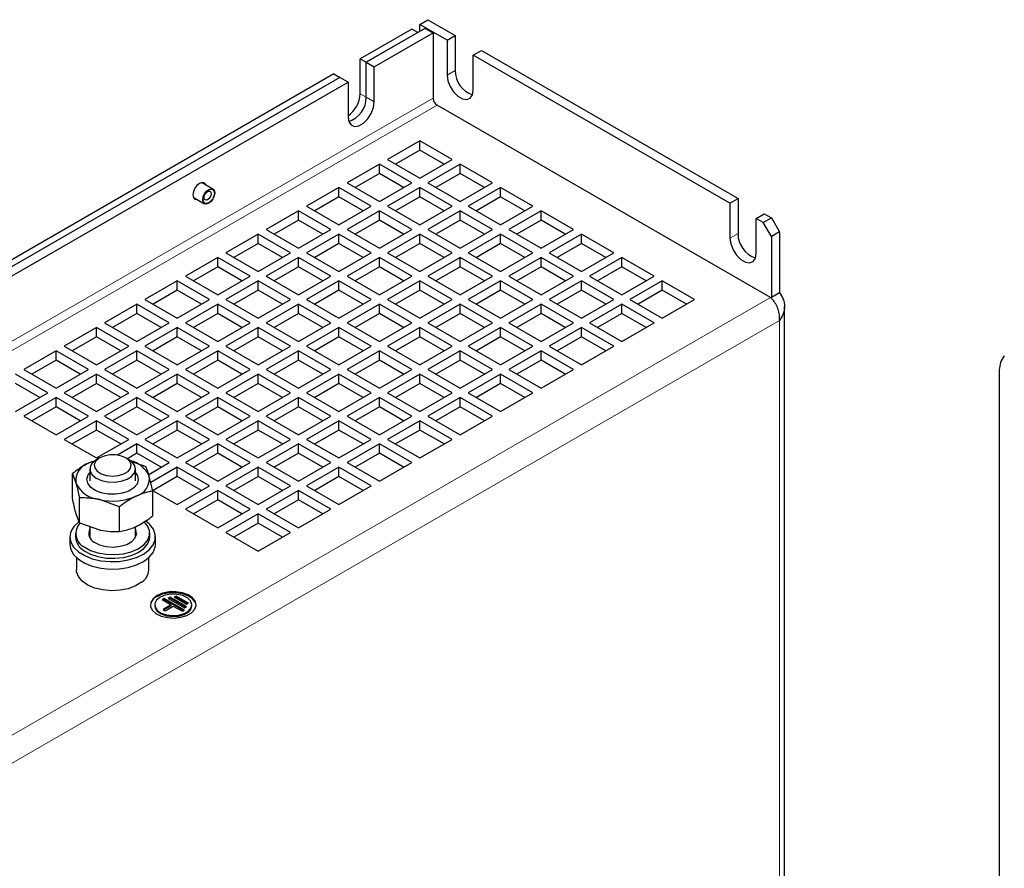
# Model space of a CAD drawing. Header units: millimetres. Extents: x 5 to 418, y 2 to 292.
# Tile 13 of 15: x 291 to 337, y 151 to 191. Entities that reach past the tile are written whole.
import ezdxf

# ---------------------------------------------------------------- set-up
doc = ezdxf.new("R2010")
doc.units = ezdxf.units.MM

msp = doc.modelspace()

# ---------------------------------------------------------------- linework, layer by layer
at = {"color": 7, "linetype": 'Continuous', "lineweight": 25}
for p, q in [((309.7036, 190.7748), (310.0807, 190.9925)), ((309.7036, 190.4482), (309.7036, 190.7748)), ((310.9764, 190.04), (309.7036, 190.7748)), ((310.0807, 190.9925), (311.3535, 190.2577)), ((309.3264, 190.5571), (306.9223, 189.1692)), ((307.2051, 189.0059), (309.9487, 190.5897)), ((309.6093, 190.3938), (307.2051, 189.0059)), ((307.5822, 188.7882), (310.3258, 190.372)), ((309.6093, 190.3938), (309.3264, 190.5571)), ((309.9487, 190.5897), (310.3258, 190.372)), ((310.3258, 190.372), (310.3258, 187.3236)), ((310.9764, 190.04), (311.3535, 190.2577)), ((311.3535, 190.2577), (311.3535, 188.6246)), ((310.9764, 190.04), (310.9764, 188.4069)), ((312.202, 189.3325), (312.5791, 189.5502)), ((312.202, 187.6994), (312.202, 189.3325)), ((324.1757, 182.4202), (312.202, 189.3325)), ((312.5791, 189.5502), (324.5528, 182.6379)), ((306.9223, 189.1692), (307.2051, 189.0059)), ((306.9223, 187.5361), (306.9223, 189.1692)), ((307.2051, 187.3728), (307.2051, 189.0059)), ((307.2051, 189.0059), (307.5822, 188.7882)), ((305.6966, 188.4616), (290.056, 179.4325)), ((305.6966, 188.4616), (305.9795, 188.2983)), ((307.5822, 187.1551), (307.5822, 188.7882)), ((305.9795, 188.2983), (290.244, 179.2144)), ((290.244, 178.779), (306.3566, 188.0806)), ((306.3566, 188.0806), (305.9795, 188.2983)), ((306.3566, 188.0806), (306.3566, 186.4476)), ((326.0707, 178.0165), (310.5144, 186.997)), ((309.7036, 185.3315), (308.1951, 184.4607)), ((311.2121, 184.4607), (309.7036, 185.3315)), ((309.7036, 184.896), (309.7036, 185.3315)), ((309.7036, 184.896), (308.5723, 184.243)), ((310.8349, 184.243), (309.7036, 184.896)), ((307.8179, 184.243), (306.3095, 183.3722)), ((309.3264, 183.3722), (307.8179, 184.243)), ((307.8179, 183.8075), (307.8179, 184.243)), ((308.1951, 184.4607), (309.7036, 183.5899)), ((309.7036, 183.5899), (311.2121, 184.4607)), ((311.5892, 184.243), (310.0807, 183.3722)), ((313.0977, 183.3722), (311.5892, 184.243)), ((311.5892, 183.8075), (311.5892, 184.243)), ((307.8179, 183.8075), (306.6866, 183.1544)), ((308.9493, 183.1544), (307.8179, 183.8075)), ((311.5892, 183.8075), (310.4579, 183.1544)), ((312.7205, 183.1544), (311.5892, 183.8075)), ((300.0552, 183.083), (299.525, 183.3891)), ((306.3095, 183.3722), (307.8179, 182.5013)), ((307.8179, 182.5013), (309.3264, 183.3722)), ((310.0807, 183.3722), (311.5892, 182.5013)), ((311.5892, 182.5013), (313.0977, 183.3722)), ((305.9323, 183.1544), (304.4238, 182.2836)), ((307.4408, 182.2836), (305.9323, 183.1544)), ((305.9323, 182.719), (305.9323, 183.1544)), ((309.7036, 183.1544), (308.1951, 182.2836)), ((311.2121, 182.2836), (309.7036, 183.1544)), ((309.7036, 182.719), (309.7036, 183.1544)), ((313.4748, 183.1544), (311.9663, 182.2836)), ((314.9833, 182.2836), (313.4748, 183.1544)), ((313.4748, 182.719), (313.4748, 183.1544)), ((299.1317, 182.7078), (299.6619, 182.4017)), ((305.9323, 182.719), (304.801, 182.0659)), ((307.0636, 182.0659), (305.9323, 182.719)), ((309.7036, 182.719), (308.5723, 182.0659)), ((310.8349, 182.0659), (309.7036, 182.719)), ((313.4748, 182.719), (312.3435, 182.0659)), ((314.6061, 182.0659), (313.4748, 182.719)), ((324.1757, 182.4202), (324.5528, 182.6379)), ((324.1757, 182.4202), (324.1757, 180.7871)), ((324.5528, 182.6379), (324.5528, 181.0048)), ((304.0467, 182.0659), (302.5382, 181.1951)), ((305.5552, 181.1951), (304.0467, 182.0659)), ((304.0467, 181.6304), (304.0467, 182.0659)), ((304.4238, 182.2836), (305.9323, 181.4128)), ((305.9323, 181.4128), (307.4408, 182.2836)), ((307.8179, 182.0659), (306.3095, 181.1951)), ((309.3264, 181.1951), (307.8179, 182.0659)), ((307.8179, 181.6304), (307.8179, 182.0659)), ((308.1951, 182.2836), (309.7036, 181.4128)), ((309.7036, 181.4128), (311.2121, 182.2836)), ((311.5892, 182.0659), (310.0807, 181.1951)), ((313.0977, 181.1951), (311.5892, 182.0659)), ((311.5892, 181.6304), (311.5892, 182.0659)), ((311.9663, 182.2836), (313.4748, 181.4128)), ((313.4748, 181.4128), (314.9833, 182.2836)), ((315.3604, 182.0659), (313.8519, 181.1951)), ((316.8689, 181.1951), (315.3604, 182.0659)), ((315.3604, 181.6304), (315.3604, 182.0659)), ((325.4013, 181.7127), (325.7785, 181.9304)), ((325.7785, 181.9304), (326.1084, 181.7399)), ((304.0467, 181.6304), (302.9154, 180.9773)), ((305.178, 180.9773), (304.0467, 181.6304)), ((307.8179, 181.6304), (306.6866, 180.9773)), ((308.9493, 180.9773), (307.8179, 181.6304)), ((311.5892, 181.6304), (310.4579, 180.9773)), ((312.7205, 180.9773), (311.5892, 181.6304)), ((315.3604, 181.6304), (314.2291, 180.9773)), ((316.4917, 180.9773), (315.3604, 181.6304)), ((325.4013, 180.0796), (325.4013, 181.7127)), ((325.7313, 181.5222), (325.4013, 181.7127)), ((325.7313, 181.5222), (326.1084, 181.7399)), ((326.1084, 180.869), (325.7313, 181.5222)), ((326.1084, 181.7399), (326.4856, 181.0867)), ((302.5382, 181.1951), (304.0467, 180.3242)), ((304.0467, 180.3242), (305.5552, 181.1951)), ((306.3095, 181.1951), (307.8179, 180.3242)), ((307.8179, 180.3242), (309.3264, 181.1951)), ((310.0807, 181.1951), (311.5892, 180.3242)), ((311.5892, 180.3242), (313.0977, 181.1951)), ((313.8519, 181.1951), (315.3604, 180.3242)), ((315.3604, 180.3242), (316.8689, 181.1951)), ((326.4856, 181.0867), (326.1084, 180.869)), ((326.4856, 181.0867), (326.4856, 178.256)), ((302.1611, 180.9774), (300.6526, 180.1065)), ((303.6696, 180.1065), (302.1611, 180.9774)), ((302.1611, 180.5419), (302.1611, 180.9774)), ((305.9323, 180.9774), (304.4238, 180.1065)), ((307.4408, 180.1065), (305.9323, 180.9774)), ((305.9323, 180.5419), (305.9323, 180.9774)), ((309.7036, 180.9774), (308.1951, 180.1065)), ((311.2121, 180.1065), (309.7036, 180.9774)), ((309.7036, 180.5419), (309.7036, 180.9774)), ((313.4748, 180.9774), (311.9663, 180.1065)), ((314.9833, 180.1065), (313.4748, 180.9774)), ((313.4748, 180.5419), (313.4748, 180.9774)), ((317.246, 180.9774), (315.7375, 180.1065)), ((318.7545, 180.1065), (317.246, 180.9774)), ((317.246, 180.5419), (317.246, 180.9774)), ((326.1084, 180.869), (326.1084, 178.0383)), ((300.6526, 180.1065), (302.1611, 179.2357)), ((302.1611, 180.5419), (301.0298, 179.8888)), ((303.2924, 179.8888), (302.1611, 180.5419)), ((302.1611, 179.2357), (303.6696, 180.1065)), ((304.4238, 180.1065), (305.9323, 179.2357)), ((305.9323, 180.5419), (304.801, 179.8888)), ((307.0636, 179.8888), (305.9323, 180.5419)), ((305.9323, 179.2357), (307.4408, 180.1065)), ((308.1951, 180.1065), (309.7036, 179.2357)), ((309.7036, 180.5419), (308.5723, 179.8888)), ((310.8349, 179.8888), (309.7036, 180.5419)), ((309.7036, 179.2357), (311.2121, 180.1065)), ((311.9663, 180.1065), (313.4748, 179.2357)), ((313.4748, 180.5419), (312.3435, 179.8888)), ((314.6061, 179.8888), (313.4748, 180.5419)), ((313.4748, 179.2357), (314.9833, 180.1065)), ((315.7375, 180.1065), (317.246, 179.2357)), ((317.246, 180.5419), (316.1147, 179.8888)), ((318.3773, 179.8888), (317.246, 180.5419)), ((317.246, 179.2357), (318.7545, 180.1065)), ((300.2755, 179.8888), (298.767, 179.018)), ((301.784, 179.018), (300.2755, 179.8888)), ((300.2755, 179.4533), (300.2755, 179.8888)), ((304.0467, 179.8888), (302.5382, 179.018)), ((305.5552, 179.018), (304.0467, 179.8888)), ((304.0467, 179.4533), (304.0467, 179.8888)), ((307.8179, 179.8888), (306.3095, 179.018)), ((309.3264, 179.018), (307.8179, 179.8888)), ((307.8179, 179.4533), (307.8179, 179.8888)), ((311.5892, 179.8888), (310.0807, 179.018)), ((313.0977, 179.018), (311.5892, 179.8888)), ((311.5892, 179.4533), (311.5892, 179.8888)), ((315.3604, 179.8888), (313.8519, 179.018)), ((316.8689, 179.018), (315.3604, 179.8888)), ((315.3604, 179.4533), (315.3604, 179.8888)), ((319.1317, 179.8888), (317.6232, 179.018)), ((320.6402, 179.018), (319.1317, 179.8888)), ((319.1317, 179.4533), (319.1317, 179.8888)), ((300.2755, 179.4533), (299.1442, 178.8002)), ((301.4068, 178.8002), (300.2755, 179.4533)), ((304.0467, 179.4533), (302.9154, 178.8002)), ((305.178, 178.8002), (304.0467, 179.4533)), ((307.8179, 179.4533), (306.6866, 178.8002)), ((308.9493, 178.8002), (307.8179, 179.4533)), ((311.5892, 179.4533), (310.4579, 178.8002)), ((312.7205, 178.8002), (311.5892, 179.4533)), ((315.3604, 179.4533), (314.2291, 178.8002)), ((316.4917, 178.8002), (315.3604, 179.4533)), ((319.1317, 179.4533), (318.0003, 178.8002)), ((320.263, 178.8002), (319.1317, 179.4533)), ((298.3899, 178.8003), (296.8814, 177.9294)), ((299.8984, 177.9294), (298.3899, 178.8003)), ((298.3899, 178.3648), (298.3899, 178.8003)), ((298.767, 179.018), (300.2755, 178.1471)), ((300.2755, 178.1471), (301.784, 179.018)), ((302.1611, 178.8003), (300.6526, 177.9294)), ((303.6696, 177.9294), (302.1611, 178.8003)), ((302.1611, 178.3648), (302.1611, 178.8003)), ((302.5382, 179.018), (304.0467, 178.1471)), ((304.0467, 178.1471), (305.5552, 179.018)), ((305.9323, 178.8003), (304.4238, 177.9294)), ((307.4408, 177.9294), (305.9323, 178.8003)), ((305.9323, 178.3648), (305.9323, 178.8003)), ((306.3095, 179.018), (307.8179, 178.1471)), ((307.8179, 178.1471), (309.3264, 179.018)), ((309.7036, 178.8003), (308.1951, 177.9294)), ((311.2121, 177.9294), (309.7036, 178.8003)), ((309.7036, 178.3648), (309.7036, 178.8003)), ((310.0807, 179.018), (311.5892, 178.1471)), ((311.5892, 178.1471), (313.0977, 179.018)), ((313.4748, 178.8003), (311.9663, 177.9294)), ((314.9833, 177.9294), (313.4748, 178.8003)), ((313.4748, 178.3648), (313.4748, 178.8003)), ((313.8519, 179.018), (315.3604, 178.1471)), ((315.3604, 178.1471), (316.8689, 179.018)), ((317.246, 178.8003), (315.7375, 177.9294)), ((318.7545, 177.9294), (317.246, 178.8003)), ((317.246, 178.3648), (317.246, 178.8003)), ((317.6232, 179.018), (319.1317, 178.1471)), ((319.1317, 178.1471), (320.6402, 179.018)), ((321.0173, 178.8003), (319.5088, 177.9294)), ((322.5258, 177.9294), (321.0173, 178.8003)), ((321.0173, 178.3648), (321.0173, 178.8003)), ((298.3899, 178.3648), (297.2585, 177.7117)), ((299.5212, 177.7117), (298.3899, 178.3648)), ((302.1611, 178.3648), (301.0298, 177.7117)), ((303.2924, 177.7117), (302.1611, 178.3648)), ((305.9323, 178.3648), (304.801, 177.7117)), ((307.0636, 177.7117), (305.9323, 178.3648)), ((309.7036, 178.3648), (308.5723, 177.7117)), ((310.8349, 177.7117), (309.7036, 178.3648)), ((313.4748, 178.3648), (312.3435, 177.7117)), ((314.6061, 177.7117), (313.4748, 178.3648)), ((317.246, 178.3648), (316.1147, 177.7117)), ((318.3773, 177.7117), (317.246, 178.3648)), ((321.0173, 178.3648), (319.886, 177.7117)), ((322.1486, 177.7117), (321.0173, 178.3648)), ((326.1084, 178.0383), (326.4856, 178.256)), ((296.8814, 177.9294), (298.3899, 177.0586)), ((298.3899, 177.0586), (299.8984, 177.9294)), ((300.6526, 177.9294), (302.1611, 177.0586)), ((302.1611, 177.0586), (303.6696, 177.9294)), ((304.4238, 177.9294), (305.9323, 177.0586)), ((305.9323, 177.0586), (307.4408, 177.9294)), ((308.1951, 177.9294), (309.7036, 177.0586)), ((309.7036, 177.0586), (311.2121, 177.9294)), ((311.9663, 177.9294), (313.4748, 177.0586)), ((313.4748, 177.0586), (314.9833, 177.9294)), ((315.7375, 177.9294), (317.246, 177.0586)), ((317.246, 177.0586), (318.7545, 177.9294)), ((319.5088, 177.9294), (321.0173, 177.0586)), ((321.0173, 177.0586), (322.5258, 177.9294)), ((296.5042, 177.7117), (294.9957, 176.8409)), ((298.0127, 176.8409), (296.5042, 177.7117)), ((296.5042, 177.2762), (296.5042, 177.7117)), ((300.2755, 177.7117), (298.767, 176.8409)), ((301.784, 176.8409), (300.2755, 177.7117)), ((300.2755, 177.2762), (300.2755, 177.7117)), ((304.0467, 177.7117), (302.5382, 176.8409)), ((305.5552, 176.8409), (304.0467, 177.7117)), ((304.0467, 177.2762), (304.0467, 177.7117)), ((307.8179, 177.7117), (306.3095, 176.8409)), ((309.3264, 176.8409), (307.8179, 177.7117)), ((307.8179, 177.2762), (307.8179, 177.7117)), ((311.5892, 177.7117), (310.0807, 176.8409)), ((313.0977, 176.8409), (311.5892, 177.7117)), ((311.5892, 177.2762), (311.5892, 177.7117)), ((315.3604, 177.7117), (313.8519, 176.8409)), ((316.8689, 176.8409), (315.3604, 177.7117)), ((315.3604, 177.2762), (315.3604, 177.7117)), ((319.1317, 177.7117), (317.6232, 176.8409)), ((320.6402, 176.8409), (319.1317, 177.7117)), ((319.1317, 177.2762), (319.1317, 177.7117)), ((326.7199, 95.5132), (326.7199, 177.6028)), ((296.5042, 177.2762), (295.3729, 176.6231)), ((297.6355, 176.6231), (296.5042, 177.2762)), ((300.2755, 177.2762), (299.1442, 176.6231)), ((301.4068, 176.6231), (300.2755, 177.2762)), ((304.0467, 177.2762), (302.9154, 176.6231)), ((305.178, 176.6231), (304.0467, 177.2762)), ((307.8179, 177.2762), (306.6866, 176.6231)), ((308.9493, 176.6231), (307.8179, 177.2762)), ((311.5892, 177.2762), (310.4579, 176.6231)), ((312.7205, 176.6231), (311.5892, 177.2762)), ((315.3604, 177.2762), (314.2291, 176.6231)), ((316.4917, 176.6231), (315.3604, 177.2762)), ((319.1317, 177.2762), (318.0003, 176.6231)), ((320.263, 176.6231), (319.1317, 177.2762)), ((294.6186, 176.6232), (293.1101, 175.7523)), ((296.1271, 175.7523), (294.6186, 176.6232)), ((294.6186, 176.1877), (294.6186, 176.6232)), ((294.9957, 176.8409), (296.5042, 175.9701)), ((296.5042, 175.9701), (298.0127, 176.8409)), ((298.3899, 176.6232), (296.8814, 175.7523)), ((299.8984, 175.7523), (298.3899, 176.6232)), ((298.3899, 176.1877), (298.3899, 176.6232)), ((298.767, 176.8409), (300.2755, 175.9701)), ((300.2755, 175.9701), (301.784, 176.8409)), ((302.1611, 176.6232), (300.6526, 175.7523)), ((303.6696, 175.7523), (302.1611, 176.6232)), ((302.1611, 176.1877), (302.1611, 176.6232)), ((302.5382, 176.8409), (304.0467, 175.9701)), ((304.0467, 175.9701), (305.5552, 176.8409)), ((305.9323, 176.6232), (304.4238, 175.7523)), ((307.4408, 175.7523), (305.9323, 176.6232)), ((305.9323, 176.1877), (305.9323, 176.6232)), ((306.3095, 176.8409), (307.8179, 175.9701)), ((307.8179, 175.9701), (309.3264, 176.8409)), ((309.7036, 176.6232), (308.1951, 175.7523)), ((311.2121, 175.7523), (309.7036, 176.6232)), ((309.7036, 176.1877), (309.7036, 176.6232)), ((310.0807, 176.8409), (311.5892, 175.9701)), ((311.5892, 175.9701), (313.0977, 176.8409)), ((313.4748, 176.6232), (311.9663, 175.7523)), ((314.9833, 175.7523), (313.4748, 176.6232)), ((313.4748, 176.1877), (313.4748, 176.6232)), ((313.8519, 176.8409), (315.3604, 175.9701)), ((315.3604, 175.9701), (316.8689, 176.8409)), ((317.246, 176.6232), (315.7375, 175.7523)), ((318.7545, 175.7523), (317.246, 176.6232)), ((317.246, 176.1877), (317.246, 176.6232)), ((317.6232, 176.8409), (319.1317, 175.9701)), ((319.1317, 175.9701), (320.6402, 176.8409)), ((294.6186, 176.1877), (293.4873, 175.5346)), ((295.7499, 175.5346), (294.6186, 176.1877)), ((298.3899, 176.1877), (297.2585, 175.5346)), ((299.5212, 175.5346), (298.3899, 176.1877)), ((302.1611, 176.1877), (301.0298, 175.5346)), ((303.2924, 175.5346), (302.1611, 176.1877)), ((305.9323, 176.1877), (304.801, 175.5346)), ((307.0636, 175.5346), (305.9323, 176.1877)), ((309.7036, 176.1877), (308.5723, 175.5346)), ((310.8349, 175.5346), (309.7036, 176.1877)), ((313.4748, 176.1877), (312.3435, 175.5346)), ((314.6061, 175.5346), (313.4748, 176.1877)), ((317.246, 176.1877), (316.1147, 175.5346)), ((318.3773, 175.5346), (317.246, 176.1877)), ((292.733, 175.5346), (291.2245, 174.6638)), ((294.2415, 174.6638), (292.733, 175.5346)), ((292.733, 175.0991), (292.733, 175.5346)), ((293.1101, 175.7523), (294.6186, 174.8815)), ((294.6186, 174.8815), (296.1271, 175.7523)), ((296.5042, 175.5346), (294.9957, 174.6638)), ((298.0127, 174.6638), (296.5042, 175.5346)), ((296.5042, 175.0991), (296.5042, 175.5346)), ((296.8814, 175.7523), (298.3899, 174.8815)), ((298.3899, 174.8815), (299.8984, 175.7523)), ((300.2755, 175.5346), (298.767, 174.6638)), ((301.784, 174.6638), (300.2755, 175.5346)), ((300.2755, 175.0991), (300.2755, 175.5346)), ((300.6526, 175.7523), (302.1611, 174.8815)), ((302.1611, 174.8815), (303.6696, 175.7523)), ((304.0467, 175.5346), (302.5382, 174.6638)), ((305.5552, 174.6638), (304.0467, 175.5346)), ((304.0467, 175.0991), (304.0467, 175.5346)), ((304.4238, 175.7523), (305.9323, 174.8815)), ((305.9323, 174.8815), (307.4408, 175.7523)), ((307.8179, 175.5346), (306.3095, 174.6638)), ((309.3264, 174.6638), (307.8179, 175.5346)), ((307.8179, 175.0991), (307.8179, 175.5346)), ((308.1951, 175.7523), (309.7036, 174.8815)), ((309.7036, 174.8815), (311.2121, 175.7523)), ((311.5892, 175.5346), (310.0807, 174.6638)), ((313.0977, 174.6638), (311.5892, 175.5346)), ((311.5892, 175.0991), (311.5892, 175.5346)), ((311.9663, 175.7523), (313.4748, 174.8815)), ((313.4748, 174.8815), (314.9833, 175.7523)), ((315.3604, 175.5346), (313.8519, 174.6638)), ((316.8689, 174.6638), (315.3604, 175.5346)), ((315.3604, 175.0991), (315.3604, 175.5346)), ((315.7375, 175.7523), (317.246, 174.8815)), ((317.246, 174.8815), (318.7545, 175.7523)), ((292.733, 175.0991), (291.6017, 174.4461)), ((293.8643, 174.4461), (292.733, 175.0991)), ((296.5042, 175.0991), (295.3729, 174.4461)), ((297.6355, 174.4461), (296.5042, 175.0991)), ((300.2755, 175.0991), (299.1442, 174.4461)), ((301.4068, 174.4461), (300.2755, 175.0991)), ((304.0467, 175.0991), (302.9154, 174.4461)), ((305.178, 174.4461), (304.0467, 175.0991)), ((307.8179, 175.0991), (306.6866, 174.4461)), ((308.9493, 174.4461), (307.8179, 175.0991)), ((311.5892, 175.0991), (310.4579, 174.4461)), ((312.7205, 174.4461), (311.5892, 175.0991)), ((315.3604, 175.0991), (314.2291, 174.4461)), ((316.4917, 174.4461), (315.3604, 175.0991)), ((291.2245, 174.6638), (292.733, 173.793)), ((292.733, 173.793), (294.2415, 174.6638)), ((294.9957, 174.6638), (296.5042, 173.793)), ((296.5042, 173.793), (298.0127, 174.6638)), ((298.767, 174.6638), (300.2755, 173.793)), ((300.2755, 173.793), (301.784, 174.6638)), ((302.5382, 174.6638), (304.0467, 173.793)), ((304.0467, 173.793), (305.5552, 174.6638)), ((306.3095, 174.6638), (307.8179, 173.793)), ((307.8179, 173.793), (309.3264, 174.6638)), ((310.0807, 174.6638), (311.5892, 173.793)), ((311.5892, 173.793), (313.0977, 174.6638)), ((313.8519, 174.6638), (315.3604, 173.793)), ((315.3604, 173.793), (316.8689, 174.6638)), ((336.7428, 174.6457), (336.7428, 92.556)), ((292.3559, 173.5753), (290.8474, 174.4461)), ((294.6186, 174.4461), (293.1101, 173.5753)), ((296.1271, 173.5753), (294.6186, 174.4461)), ((294.6186, 174.0106), (294.6186, 174.4461)), ((298.3899, 174.4461), (296.8814, 173.5753)), ((299.8984, 173.5753), (298.3899, 174.4461)), ((298.3899, 174.0106), (298.3899, 174.4461)), ((302.1611, 174.4461), (300.6526, 173.5753)), ((303.6696, 173.5753), (302.1611, 174.4461)), ((302.1611, 174.0106), (302.1611, 174.4461)), ((305.9323, 174.4461), (304.4238, 173.5753)), ((307.4408, 173.5753), (305.9323, 174.4461)), ((305.9323, 174.0106), (305.9323, 174.4461)), ((309.7036, 174.4461), (308.1951, 173.5753)), ((311.2121, 173.5753), (309.7036, 174.4461)), ((309.7036, 174.0106), (309.7036, 174.4461)), ((313.4748, 174.4461), (311.9663, 173.5753)), ((314.9833, 173.5753), (313.4748, 174.4461)), ((313.4748, 174.0106), (313.4748, 174.4461)), ((291.9787, 173.3575), (290.8474, 174.0106)), ((294.6186, 174.0106), (293.4873, 173.3575)), ((295.7499, 173.3575), (294.6186, 174.0106)), ((298.3899, 174.0106), (297.2585, 173.3575)), ((299.5212, 173.3575), (298.3899, 174.0106)), ((302.1611, 174.0106), (301.0298, 173.3575)), ((303.2924, 173.3575), (302.1611, 174.0106)), ((305.9323, 174.0106), (304.801, 173.3575)), ((307.0636, 173.3575), (305.9323, 174.0106)), ((309.7036, 174.0106), (308.5723, 173.3575)), ((310.8349, 173.3575), (309.7036, 174.0106)), ((313.4748, 174.0106), (312.3435, 173.3575)), ((314.6061, 173.3575), (313.4748, 174.0106)), ((290.8474, 172.7044), (292.3559, 173.5753)), ((292.733, 173.3575), (291.2245, 172.4867)), ((294.2415, 172.4867), (292.733, 173.3575)), ((292.733, 172.9221), (292.733, 173.3575)), ((293.1101, 173.5753), (294.6186, 172.7044)), ((294.6186, 172.7044), (296.1271, 173.5753)), ((296.5042, 173.3575), (294.9957, 172.4867)), ((298.0127, 172.4867), (296.5042, 173.3575)), ((296.5042, 172.9221), (296.5042, 173.3575)), ((296.8814, 173.5753), (298.3899, 172.7044)), ((298.3899, 172.7044), (299.8984, 173.5753)), ((300.2755, 173.3575), (298.767, 172.4867)), ((301.784, 172.4867), (300.2755, 173.3575)), ((300.2755, 172.9221), (300.2755, 173.3575)), ((300.6526, 173.5753), (302.1611, 172.7044)), ((302.1611, 172.7044), (303.6696, 173.5753)), ((304.0467, 173.3575), (302.5382, 172.4867)), ((305.5552, 172.4867), (304.0467, 173.3575)), ((304.0467, 172.9221), (304.0467, 173.3575)), ((304.4238, 173.5753), (305.9323, 172.7044)), ((305.9323, 172.7044), (307.4408, 173.5753)), ((307.8179, 173.3575), (306.3095, 172.4867)), ((309.3264, 172.4867), (307.8179, 173.3575)), ((307.8179, 172.9221), (307.8179, 173.3575)), ((308.1951, 173.5753), (309.7036, 172.7044)), ((309.7036, 172.7044), (311.2121, 173.5753)), ((311.5892, 173.3575), (310.0807, 172.4867)), ((313.0977, 172.4867), (311.5892, 173.3575)), ((311.5892, 172.9221), (311.5892, 173.3575)), ((311.9663, 173.5753), (313.4748, 172.7044)), ((313.4748, 172.7044), (314.9833, 173.5753)), ((292.733, 172.9221), (291.6017, 172.269)), ((293.8643, 172.269), (292.733, 172.9221)), ((296.5042, 172.9221), (295.3729, 172.269)), ((297.6355, 172.269), (296.5042, 172.9221)), ((300.2755, 172.9221), (299.1442, 172.269)), ((301.4068, 172.269), (300.2755, 172.9221)), ((304.0467, 172.9221), (302.9154, 172.269)), ((305.178, 172.269), (304.0467, 172.9221)), ((307.8179, 172.9221), (306.6866, 172.269)), ((308.9493, 172.269), (307.8179, 172.9221)), ((311.5892, 172.9221), (310.4579, 172.269)), ((312.7205, 172.269), (311.5892, 172.9221)), ((291.2245, 172.4867), (292.733, 171.6159)), ((292.733, 171.6159), (294.2415, 172.4867)), ((294.9957, 172.4867), (296.5042, 171.6159)), ((296.5042, 171.6159), (298.0127, 172.4867)), ((298.767, 172.4867), (300.2755, 171.6159)), ((300.2755, 171.6159), (301.784, 172.4867)), ((302.5382, 172.4867), (304.0467, 171.6159)), ((304.0467, 171.6159), (305.5552, 172.4867)), ((306.3095, 172.4867), (307.8179, 171.6159)), ((307.8179, 171.6159), (309.3264, 172.4867)), ((310.0807, 172.4867), (311.5892, 171.6159)), ((311.5892, 171.6159), (313.0977, 172.4867)), ((294.6186, 172.269), (293.1101, 171.3982)), ((294.6186, 171.8335), (293.4873, 171.1804)), ((296.1271, 171.3982), (294.6186, 172.269)), ((294.6186, 171.8335), (294.6186, 172.269)), ((295.7499, 171.1804), (294.6186, 171.8335)), ((298.3899, 172.269), (296.8814, 171.3982)), ((298.3899, 171.8335), (297.2585, 171.1804)), ((299.8984, 171.3982), (298.3899, 172.269)), ((298.3899, 171.8335), (298.3899, 172.269)), ((299.5212, 171.1804), (298.3899, 171.8335)), ((302.1611, 172.269), (300.6526, 171.3982)), ((302.1611, 171.8335), (301.0298, 171.1804)), ((303.6696, 171.3982), (302.1611, 172.269)), ((302.1611, 171.8335), (302.1611, 172.269)), ((303.2924, 171.1804), (302.1611, 171.8335)), ((305.9323, 172.269), (304.4238, 171.3982)), ((305.9323, 171.8335), (304.801, 171.1804)), ((307.4408, 171.3982), (305.9323, 172.269)), ((305.9323, 171.8335), (305.9323, 172.269)), ((307.0636, 171.1804), (305.9323, 171.8335)), ((309.7036, 172.269), (308.1951, 171.3982)), ((309.7036, 171.8335), (308.5723, 171.1804)), ((311.2121, 171.3982), (309.7036, 172.269)), ((309.7036, 171.8335), (309.7036, 172.269)), ((310.8349, 171.1804), (309.7036, 171.8335)), ((293.1101, 171.3982), (294.6186, 170.5273)), ((294.6186, 170.5273), (296.1271, 171.3982)), ((296.8814, 171.3982), (298.3899, 170.5273)), ((298.3899, 170.5273), (299.8984, 171.3982)), ((300.6526, 171.3982), (302.1611, 170.5273)), ((302.1611, 170.5273), (303.6696, 171.3982)), ((304.4238, 171.3982), (305.9323, 170.5273)), ((305.9323, 170.5273), (307.4408, 171.3982)), ((308.1951, 171.3982), (309.7036, 170.5273)), ((309.7036, 170.5273), (311.2121, 171.3982)), ((296.5042, 171.1805), (295.602, 170.6596)), ((298.0127, 170.3096), (296.5042, 171.1805)), ((296.5042, 170.745), (296.5042, 171.1805)), ((300.2755, 171.1805), (298.767, 170.3096)), ((301.784, 170.3096), (300.2755, 171.1805)), ((300.2755, 170.745), (300.2755, 171.1805)), ((304.0467, 171.1805), (302.5382, 170.3096)), ((305.5552, 170.3096), (304.0467, 171.1805)), ((304.0467, 170.745), (304.0467, 171.1805)), ((307.8179, 171.1805), (306.3095, 170.3096)), ((309.3264, 170.3096), (307.8179, 171.1805)), ((307.8179, 170.745), (307.8179, 171.1805)), ((294.7631, 170.5317), (294.6185, 170.4481)), ((296.1272, 170.4481), (295.9826, 170.5317)), ((296.5042, 170.745), (296.0586, 170.4877)), ((297.6355, 170.0919), (296.5042, 170.745)), ((300.2755, 170.745), (299.1442, 170.0919)), ((301.4068, 170.0919), (300.2755, 170.745)), ((304.0467, 170.745), (302.9154, 170.0919)), ((305.178, 170.0919), (304.0467, 170.745)), ((307.8179, 170.745), (306.6866, 170.0919)), ((308.9493, 170.0919), (307.8179, 170.745)), ((294.5556, 170.3903), (294.2758, 170.2947)), ((294.3062, 170.0128), (294.3062, 169.4578)), ((296.2247, 170.3783), (296.9225, 170.1249)), ((296.4395, 169.4578), (296.4395, 170.0128)), ((297.0582, 169.7586), (298.0127, 170.3096)), ((298.3899, 170.0919), (297.1536, 169.3783)), ((299.8984, 169.2211), (298.3899, 170.0919)), ((298.3899, 169.6564), (298.3899, 170.0919)), ((298.767, 170.3096), (300.2755, 169.4388)), ((300.2755, 169.4388), (301.784, 170.3096)), ((302.1611, 170.0919), (300.6526, 169.2211)), ((303.6696, 169.2211), (302.1611, 170.0919)), ((302.1611, 169.6564), (302.1611, 170.0919)), ((302.5382, 170.3096), (304.0467, 169.4388)), ((304.0467, 169.4388), (305.5552, 170.3096)), ((305.9323, 170.0919), (304.4238, 169.2211)), ((307.4408, 169.2211), (305.9323, 170.0919)), ((305.9323, 169.6564), (305.9323, 170.0919)), ((306.3095, 170.3096), (307.8179, 169.4388)), ((307.8179, 169.4388), (309.3264, 170.3096)), ((293.501, 168.6402), (293.501, 169.8027)), ((293.501, 169.8027), (293.6621, 169.3589)), ((297.2447, 168.9845), (297.0836, 169.6811)), ((298.3899, 169.6564), (297.2585, 169.0033)), ((299.5212, 169.0033), (298.3899, 169.6564)), ((302.1611, 169.6564), (301.0298, 169.0033)), ((303.2924, 169.0033), (302.1611, 169.6564)), ((305.9323, 169.6564), (304.801, 169.0033)), ((307.0636, 169.0033), (305.9323, 169.6564)), ((298.3899, 168.3502), (299.8984, 169.2211)), ((300.6526, 169.2211), (302.1611, 168.3502)), ((302.1611, 168.3502), (303.6696, 169.2211)), ((304.4238, 169.2211), (305.9323, 168.3502)), ((305.9323, 168.3502), (307.4408, 169.2211)), ((293.8233, 167.4998), (293.8233, 168.6623)), ((297.2376, 169.0155), (298.3899, 168.3502)), ((297.2447, 167.822), (297.2447, 168.9845)), ((300.2755, 169.0034), (298.767, 168.1325)), ((301.784, 168.1325), (300.2755, 169.0034)), ((300.2755, 168.5679), (300.2755, 169.0034)), ((304.0467, 169.0034), (302.5382, 168.1325)), ((305.5552, 168.1325), (304.0467, 169.0034)), ((304.0467, 168.5679), (304.0467, 169.0034)), ((295.6951, 168.2533), (294.7592, 168.5842)), ((295.6951, 167.0907), (295.6951, 168.2533)), ((300.2755, 168.5679), (299.1442, 167.9148)), ((301.4068, 167.9148), (300.2755, 168.5679)), ((304.0467, 168.5679), (302.9154, 167.9148)), ((305.178, 167.9148), (304.0467, 168.5679)), ((293.8233, 167.4998), (293.6621, 167.9436)), ((298.767, 168.1325), (300.2755, 167.2617)), ((300.2755, 167.2617), (301.784, 168.1325)), ((302.1611, 167.9148), (300.6526, 167.044)), ((303.6696, 167.044), (302.1611, 167.9148)), ((302.1611, 167.4793), (302.1611, 167.9148)), ((302.5382, 168.1325), (304.0467, 167.2617)), ((304.0467, 167.2617), (305.5552, 168.1325)), ((293.8233, 167.4998), (294.7592, 167.1689)), ((294.3062, 167.329), (294.3062, 166.8188)), ((296.4395, 166.8188), (296.4395, 167.317)), ((302.1611, 167.4793), (301.0298, 166.8262)), ((303.2924, 166.8262), (302.1611, 167.4793)), ((293.3729, 166.8418), (293.3729, 166.4934)), ((293.6395, 167.016), (293.6395, 166.8418)), ((297.1062, 166.8418), (297.1062, 167.016)), ((297.3729, 166.4934), (297.3729, 166.8418)), ((300.6526, 167.044), (302.1611, 166.1732)), ((302.1611, 166.1732), (303.6696, 167.044)), ((293.6862, 165.8729), (293.6862, 165.3023)), ((297.0595, 165.3023), (297.0595, 165.8729)), ((298.0599, 164.0233), (297.9656, 163.9689)), ((298.8141, 163.5879), (298.0599, 164.0233)), ((298.0599, 163.9797), (298.0599, 164.0233)), ((298.3427, 164.0777), (298.2484, 164.0233)), ((298.2484, 164.0233), (298.8141, 163.6967)), ((298.3427, 164.0342), (298.2862, 164.0015)), ((298.9084, 163.7511), (298.3427, 164.0777)), ((298.3427, 164.0342), (298.3427, 164.0777)), ((298.8707, 163.7294), (298.3427, 164.0342)), ((297.3346, 163.6695), (297.3346, 163.626)), ((297.777, 163.9689), (297.6828, 163.9144)), ((297.6828, 163.9144), (298.107, 163.6695)), ((297.777, 163.9253), (297.7205, 163.8927)), ((298.107, 163.6695), (297.7299, 163.4518)), ((298.107, 163.626), (297.7676, 163.43)), ((298.7198, 163.4246), (297.777, 163.9689)), ((297.777, 163.9253), (297.777, 163.9689)), ((298.6821, 163.4028), (297.777, 163.9253)), ((297.8242, 163.3974), (298.2013, 163.6151)), ((297.9656, 163.9689), (298.7198, 163.5334)), ((298.0599, 163.9797), (298.0033, 163.9471)), ((298.7764, 163.5661), (298.0599, 163.9797)), ((298.107, 163.626), (298.107, 163.6695)), ((298.2013, 163.6151), (298.6256, 163.3702)), ((298.7198, 163.5334), (298.8141, 163.5879)), ((298.8141, 163.6967), (298.9084, 163.7511)), ((299.068, 163.626), (299.068, 163.6695)), ((297.7299, 163.4518), (297.8242, 163.3974)), ((298.6256, 163.3702), (298.7198, 163.4246))]:
    msp.add_line(p, q, dxfattribs=at)
at = {"color": 7, "linetype": 'Continuous', "lineweight": 18}
for p, q in [((310.9764, 188.4069), (311.3535, 188.6246)), ((306.9223, 187.5361), (307.2051, 187.3728)), ((310.3258, 187.3236), (290.244, 175.7306)), ((310.5144, 186.997), (290.244, 175.2952)), ((307.5822, 187.1551), (307.2051, 187.3728)), ((324.1757, 180.7871), (324.5528, 181.0048)), ((326.0707, 178.0165), (281.6456, 152.3704)), ((326.1084, 177.9804), (326.1084, 178.0383)), ((326.4856, 176.9496), (282.3621, 151.4777)), ((326.4856, 95.5133), (326.4856, 176.9496))]:
    msp.add_line(p, q, dxfattribs=at)
at = {"color": 7, "linetype": 'Continuous', "lineweight": 25, "flags": 128}
for points in [[(310.9764, 188.4069), (311.0133, 188.1436), (311.1197, 187.8693), (311.2828, 187.6172), (311.4828, 187.4177), (311.6956, 187.2948), (311.8956, 187.2634), (312.0586, 187.3273), (312.1651, 187.4787), (312.202, 187.6994)], [(306.3566, 186.4476), (306.3936, 186.2269), (306.5, 186.0754), (306.663, 186.0116), (306.863, 186.043), (307.0758, 186.1658), (307.2758, 186.3654), (307.4389, 186.6175), (307.5453, 186.8917), (307.5822, 187.1551)], [(299.4269, 183.3508), (299.3079, 183.2547), (299.2069, 183.1186), (299.1395, 182.9631), (299.1158, 182.8119), (299.1395, 182.6881), (299.2069, 182.6105), (299.3079, 182.5909), (299.3289, 182.5939)], [(299.7222, 183.2752), (299.7144, 183.2949), (299.6469, 183.3726), (299.546, 183.3922), (299.4269, 183.3508)], [(299.9666, 183.1007), (300.0564, 183.0823), (300.1162, 183.0121), (300.1366, 182.9008), (300.1148, 182.7655), (300.0539, 182.6266), (299.9633, 182.5053), (299.8567, 182.4202), (299.7504, 182.3841), (299.6606, 182.4025), (299.6009, 182.4727), (299.5804, 182.5839), (299.6022, 182.7193), (299.6631, 182.8582), (299.7537, 182.9794), (299.8603, 183.0646), (299.9666, 183.1007)], [(299.9607, 183.0812), (300.0457, 183.0637), (300.1021, 182.9974), (300.1215, 182.8922), (300.1008, 182.7642), (300.0432, 182.6329), (299.9576, 182.5183), (299.8568, 182.4377), (299.7563, 182.4036), (299.6713, 182.421), (299.6149, 182.4874), (299.5955, 182.5926), (299.6162, 182.7205), (299.6738, 182.8519), (299.7595, 182.9665), (299.8602, 183.047), (299.9607, 183.0812)], [(299.8661, 182.9876), (299.9194, 182.9767), (299.9548, 182.935), (299.9669, 182.869), (299.954, 182.7887), (299.9178, 182.7064), (299.8641, 182.6344), (299.8009, 182.5839), (299.7378, 182.5625), (299.6845, 182.5734), (299.6491, 182.615), (299.6369, 182.681), (299.6499, 182.7613), (299.686, 182.8437), (299.7398, 182.9157), (299.803, 182.9662), (299.8661, 182.9876)], [(324.1757, 180.7871), (324.2126, 180.5238), (324.3191, 180.2495), (324.4821, 179.9974), (324.6821, 179.7979), (324.8949, 179.675), (325.0949, 179.6436), (325.258, 179.7075), (325.3644, 179.8589), (325.4013, 180.0796)], [(294.6185, 170.4481), (294.5843, 170.4274), (294.4076, 170.2748), (294.3167, 170.0989), (294.3196, 169.9154), (294.4162, 169.7405), (294.5977, 169.5898), (294.8481, 169.4767), (295.1451, 169.4112), (295.4624, 169.3992), (295.7717, 169.4417), (296.0456, 169.5349), (296.2597, 169.6706), (296.2597, 169.6706)], [(296.0897, 169.9032), (296.2064, 170.0526), (296.2328, 170.2157), (296.166, 170.3749), (296.0132, 170.513), (295.7911, 170.615), (295.5236, 170.6698), (295.2399, 170.6715), (294.9705, 170.62), (294.7447, 170.5207), (294.587, 170.3845), (294.5145, 170.2261), (294.535, 170.0627), (294.6462, 169.9119), (294.8363, 169.7902), (295.0844, 169.7108), (295.3639, 169.6821), (295.6443, 169.7074), (295.8953, 169.7839), (296.0897, 169.9032)], [(296.2597, 169.6706), (296.395, 169.8367), (296.4395, 170.0185), (296.3892, 170.1997), (296.2486, 170.3643), (296.1272, 170.4481)], [(294.5402, 170.3976), (294.4604, 170.3708), (294.2758, 170.2947)], [(296.1315, 168.9842), (295.8393, 168.8826), (295.5093, 168.8325), (295.1683, 168.8382), (294.8438, 168.8991), (294.5622, 169.0103), (294.3463, 169.1628), (294.2135, 169.3442), (294.1746, 169.5399), (294.2329, 169.734), (294.3062, 169.8358)], [(296.4395, 169.8358), (296.5323, 169.6959), (296.5711, 169.5002), (296.5129, 169.3061), (296.3623, 169.1293), (296.1315, 168.9842)], [(293.7883, 167.5462), (293.5635, 167.3338), (293.4226, 167.0977), (293.3729, 166.8497), (293.4167, 166.6013), (293.552, 166.3642), (293.7724, 166.1494), (294.0676, 165.967), (294.4239, 165.8254), (294.8245, 165.7314), (295.2508, 165.6893), (295.6828, 165.7011), (296.1003, 165.7663)], [(294.047, 166.3714), (294.3402, 166.2123), (294.6891, 166.0965), (295.0748, 166.0302), (295.4767, 166.0171), (295.8729, 166.0579), (296.2421, 166.1503), (296.5645, 166.2893), (296.8227, 166.4676), (297.0027, 166.6754), (297.0948, 166.9015), (297.0941, 167.1339), (297.0006, 167.3598), (296.8419, 167.547)], [(296.1003, 165.7663), (296.4838, 165.8817), (296.8154, 166.042), (297.0794, 166.2397), (297.2637, 166.4656), (297.3596, 166.709), (297.3626, 166.9587), (297.2725, 167.2029), (297.0936, 167.4302), (296.9021, 167.5859)], [(294.047, 166.1972), (294.3402, 166.0381), (294.6891, 165.9223), (295.0748, 165.856), (295.4767, 165.8429), (295.8729, 165.8837), (296.2421, 165.9761), (296.5645, 166.1151), (296.8227, 166.2934), (297.0027, 166.5012), (297.0948, 166.7273), (297.1062, 166.8418)], [(294.3062, 167.0389), (294.2747, 166.9688), (294.2631, 166.9289)], [(294.2631, 166.9289), (294.3032, 167.0334), (294.3062, 167.0389)], [(294.5162, 166.5995), (294.7669, 166.4722), (295.0714, 166.3933), (295.4027, 166.3696), (295.7314, 166.4034), (296.0282, 166.4917), (296.2668, 166.6265), (296.426, 166.7959), (296.4916, 166.9849), (296.4578, 167.1766), (296.4395, 167.2131)], [(296.4827, 166.9289), (296.4578, 167.0024), (296.4395, 167.0389)], [(296.4395, 167.0389), (296.4806, 166.937), (296.4827, 166.9289)], [(293.3729, 166.4934), (293.4167, 166.253), (293.552, 166.0158), (293.7724, 165.801), (294.0676, 165.6186), (294.4239, 165.477), (294.8245, 165.383), (295.2508, 165.341), (295.6828, 165.3528), (296.1003, 165.4179)], [(296.1003, 165.4179), (296.4838, 165.5333), (296.8154, 165.6936), (297.0794, 165.8913), (297.2637, 166.1172), (297.3596, 166.3606), (297.3729, 166.4934)], [(296.7265, 164.7214), (296.4463, 164.5513), (296.1038, 164.4248), (295.7188, 164.3493), (295.3137, 164.3292), (294.912, 164.3657), (294.5371, 164.4566), (294.2108, 164.5966), (293.952, 164.7777), (293.7758, 164.9892), (293.6924, 165.2189), (293.6862, 165.3023)], [(297.447, 164.1049), (297.2582, 163.9572), (297.1532, 163.784), (297.1413, 163.6006), (297.2236, 163.4233), (297.3928, 163.2678), (297.6338, 163.1481), (297.9252, 163.0747), (298.2412, 163.0542), (298.5536, 163.0883), (298.8347, 163.1741), (299.0595, 163.3038), (299.2081, 163.4661), (299.2672, 163.6465), (299.2316, 163.8289), (299.1045, 163.9971), (298.8971, 164.1362), (298.6278, 164.2339), (298.3207, 164.2814), (298.003, 164.2745), (297.7029, 164.2139), (297.447, 164.1049)], [(297.5885, 164.0233), (297.4227, 163.8892), (297.3413, 163.7314), (297.3531, 163.5668), (297.4568, 163.4134), (297.6412, 163.2877), (297.8863, 163.2034), (298.1655, 163.1696), (298.4486, 163.19), (298.7049, 163.2623), (298.9066, 163.3788), (299.0319, 163.5267), (299.0672, 163.6902), (299.0087, 163.8514), (298.8626, 163.9929), (298.6449, 164.0993), (298.3791, 164.1592), (298.0941, 164.166), (297.8207, 164.119), (297.5885, 164.0233)], [(299.2673, 163.6477), (299.2316, 163.7853), (299.1045, 163.9536), (298.8971, 164.0927), (298.6278, 164.1903), (298.3207, 164.2379), (298.003, 164.231), (297.7029, 164.1704), (297.447, 164.0614)], [(297.3346, 163.626), (297.3531, 163.5233), (297.4568, 163.3698), (297.6412, 163.2442), (297.8863, 163.1599), (298.1655, 163.1261), (298.4486, 163.1464), (298.7049, 163.2188), (298.9066, 163.3352), (299.0319, 163.4832), (299.068, 163.626)]]:
    msp.add_lwpolyline(points, dxfattribs=at)
at = {"color": 7, "linetype": 'Continuous', "lineweight": 25}
for centre, radius, start, end in [((312.5371, 188.6108), 1.1837, 179.33159, 251.82568), ((305.5979, 187.5909), 1.3255, 304.91621, 357.63187), ((306.0215, 187.359), 1.1837, 288.17432, 0.66841), ((310.7352, 187.3422), 0.4098, 182.60548, 237.39452), ((325.7364, 180.991), 1.1837, 179.33159, 251.82568), ((294.5091, 169.4726), 0.8546, 105.84233, 187.64531), ((295.9197, 169.1511), 1.2789, 24.48435, 77.08483), ((296.2366, 169.5674), 0.8546, 285.84233, 7.64531), ((294.8985, 169.9455), 1.3684, 205.38311, 264.15753), ((295.3672, 171.291), 2.7742, 257.33915, 293.41997), ((294.3665, 167.006), 0.7104, 136.9241, 243.27775), ((294.4183, 166.8831), 0.7799, 183.03509, 241.5663), ((294.7123, 167.0093), 0.4544, 153.35639, 244.42126), ((296.3181, 165.3415), 0.7425, 303.371, 356.97533), ((297.6613, 163.5756), 0.5309, 113.8005, 172.1907)]:
    msp.add_arc(centre, radius, start, end, dxfattribs=at)
for points in [[(326.4856, 178.256), (326.5512, 178.1539), (326.6824, 177.9496), (326.7386, 177.6028), (326.6824, 177.256), (326.5512, 177.0518), (326.4856, 176.9496)], [(336.9771, 175.2988), (336.9099, 175.1967), (336.7755, 174.9924), (336.7537, 174.7613), (336.7428, 174.6457)]]:
    msp.add_open_spline(points, degree=3, dxfattribs=at)
for points, knots in [([(326.4856, 176.9496), (326.4901, 177.0339), (326.4992, 177.2027), (326.432, 177.4771), (326.3178, 177.7291), (326.1876, 177.9116), (326.1025, 177.988), (326.0707, 178.0165)], [0, 0, 0, 0, 0.2170981, 0.4348785, 0.6526591, 0.8704397, 1, 1, 1, 1]), ([(294.2758, 170.2947), (294.2118, 170.263), (293.9496, 170.1329), (293.6941, 169.9448), (293.501, 169.8027)], [0, 0, 0, 0, 0.2443658, 1, 1, 1, 1]), ([(297.0836, 169.6811), (297.0798, 169.6945), (297.0254, 169.8853), (296.9721, 170.0094), (296.9225, 170.1249)], [0, 0, 0, 0, 0.07021477, 1, 1, 1, 1]), ([(293.6621, 169.3589), (293.666, 169.3453), (293.7204, 169.1509), (293.7737, 168.8978), (293.8233, 168.6623)], [0, 0, 0, 0, 0.0702148, 1, 1, 1, 1]), ([(293.6621, 167.9436), (293.6583, 167.9572), (293.6039, 168.1516), (293.5506, 168.4048), (293.501, 168.6402)], [0, 0, 0, 0, 0.0702148, 1, 1, 1, 1]), ([(294.7592, 168.5842), (294.737, 168.5889), (294.4209, 168.6562), (294.1112, 168.6594), (293.8233, 168.6623)], [0, 0, 0, 0, 0.0702148, 1, 1, 1, 1]), ([(296.4699, 168.7453), (296.4058, 168.7135), (296.1436, 168.5834), (295.8881, 168.3954), (295.6951, 168.2533)], [0, 0, 0, 0, 0.2443658, 1, 1, 1, 1]), ([(297.2447, 168.9845), (297.1874, 168.9744), (296.9351, 168.9297), (296.6727, 168.8257), (296.4699, 168.7453)], [0, 0, 0, 0, 0.2269026, 1, 1, 1, 1]), ([(296.4699, 167.33), (296.6727, 167.441), (296.9351, 167.5846), (297.1874, 167.7781), (297.2447, 167.822)], [0, 0, 0, 0, 0.7730974, 1, 1, 1, 1]), ([(295.6951, 167.0907), (295.8881, 167.1308), (296.1436, 167.1839), (296.4058, 167.3013), (296.4699, 167.33)], [0, 0, 0, 0, 0.7556342, 1, 1, 1, 1]), ([(294.7592, 167.1689), (294.7814, 167.1641), (295.0974, 167.0969), (295.4071, 167.0937), (295.6951, 167.0907)], [0, 0, 0, 0, 0.0702148, 1, 1, 1, 1])]:
    msp.add_open_spline(points, degree=3, knots=knots, dxfattribs=at)

doc.saveas('drawing.dxf')
